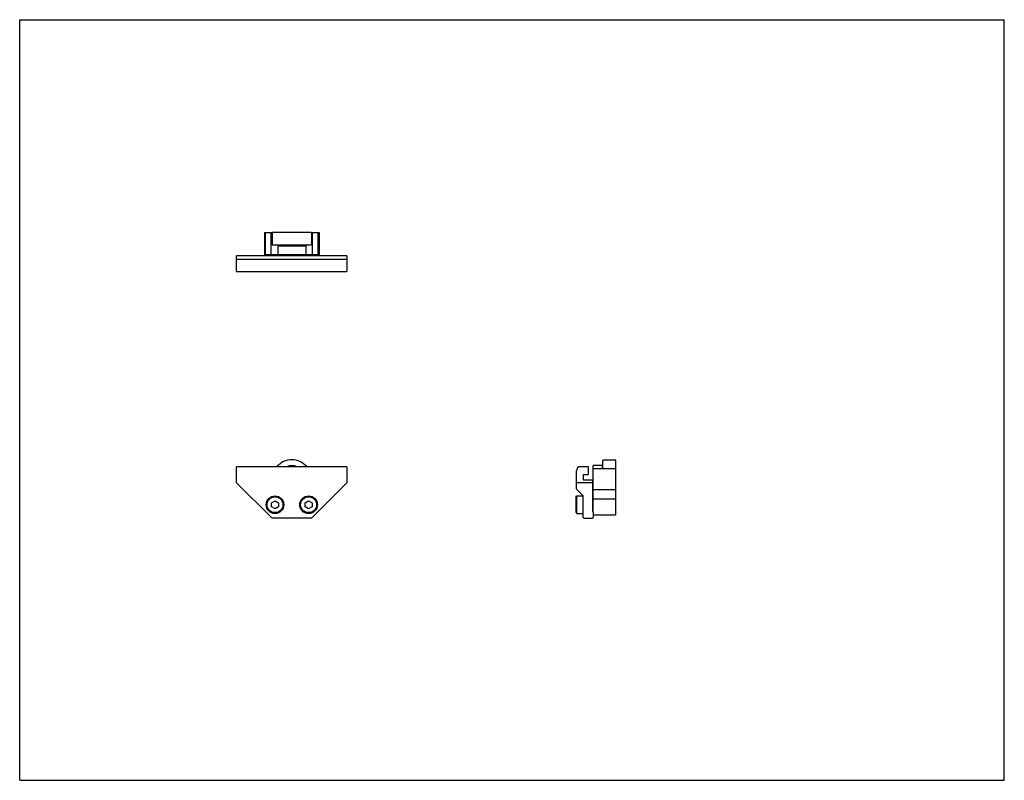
# Model space of a CAD drawing. Header units: inches. Extents: x 0 to 22, y 0 to 17.
import ezdxf

# ---------------------------------------------------------------- set-up
doc = ezdxf.new("R2010")
doc.units = ezdxf.units.IN
doc.header["$LTSCALE"] = 1.21
doc.header["$MEASUREMENT"] = 0
doc.layers.get('0').update_dxf_attribs({"linetype": 'CONTINUOUS'})
for name, color, linetype in [('205977_205978_205979_205979_BL0', 7, 'CONTINUOUS'), ('240825_BL3', 7, 'CONTINUOUS'), ('802_027_BL4', 7, 'CONTINUOUS'), ('913_100_BL5', 7, 'CONTINUOUS'), ('9506XXM_950616M_BL1', 7, 'CONTINUOUS'), ('9506XXM_950616M_BL2', 7, 'CONTINUOUS')]:
    doc.layers.add(name, color=color, linetype=linetype)

# ---------------------------------------------------------------- blocks, each defined once
blk = doc.blocks.new('205977_205978_205979_205979_BL0', base_point=(8.831, 8.795))
at = {"layer": '205977_205978_205979_205979_BL0', "color": 7, "linetype": 'CONTINUOUS'}
for p, q in [((4.848, 11.37), (4.848, 11.725)), ((7.313, 11.725), (4.848, 11.725)), ((5.49, 11.725), (5.49, 11.73)), ((6.671, 11.73), (6.671, 11.725)), ((7.313, 11.725), (7.313, 11.37)), ((7.313, 11.643), (4.848, 11.643)), ((4.848, 11.37), (7.313, 11.37)), ((4.848, 6.651), (4.848, 7.01)), ((7.313, 7.01), (4.848, 7.01)), ((7.313, 7.01), (7.313, 6.651)), ((12.44, 6.516), (12.44, 6.92)), ((12.698, 7.01), (12.53, 7.01)), ((12.595, 6.709), (12.595, 6.838)), ((12.595, 6.838), (12.698, 6.838)), ((12.713, 6.853), (12.713, 6.995)), ((5.639, 5.86), (4.848, 6.651)), ((6.522, 5.86), (7.313, 6.651)), ((12.795, 6.651), (12.44, 6.651)), ((12.78, 6.709), (12.595, 6.709)), ((12.795, 6.694), (12.795, 6.009)), ((12.444, 6.506), (12.585, 6.365)), ((12.59, 5.875), (12.59, 6.354)), ((12.8, 6.009), (12.795, 6.009)), ((12.815, 5.994), (12.815, 5.875)), ((6.522, 5.86), (5.639, 5.86)), ((12.605, 5.86), (12.8, 5.86))]:
    blk.add_line(p, q, dxfattribs=at)
for centre, radius, start, end in [((12.53, 6.92), 0.09, 90, 180), ((12.698, 6.995), 0.015, 0, 90), ((12.698, 6.853), 0.015, 270, 360), ((12.78, 6.694), 0.015, 0, 90), ((12.455, 6.516), 0.015, 180, 225), ((12.575, 6.354), 0.015, 0, 45), ((12.8, 5.994), 0.015, 0, 90), ((12.605, 5.875), 0.015, 180, 270), ((12.8, 5.875), 0.015, 270, 360)]:
    blk.add_arc(centre, radius, start, end, dxfattribs=at)
for centre, start_param, end_param in [((5.505, 11.73), 1.570796, 3.141593), ((6.656, 11.73), 0, 1.570796)]:
    blk.add_ellipse(centre, major_axis=(0.015, 0), ratio=1, start_param=start_param, end_param=end_param, dxfattribs=at)
blk = doc.blocks.new('9506XXM_950616M_BL1', base_point=(5.705, 8.854))
at = {"layer": '9506XXM_950616M_BL1', "color": 7, "linetype": 'CONTINUOUS'}
for p, q in [((5.587, 11.745), (5.587, 11.725)), ((5.823, 11.745), (5.823, 11.725)), ((5.521, 11.37), (5.528, 11.363)), ((5.882, 11.363), (5.528, 11.363)), ((5.89, 11.37), (5.882, 11.363)), ((5.626, 6.205), (5.705, 6.25)), ((5.626, 6.114), (5.626, 6.205)), ((5.705, 6.25), (5.784, 6.205)), ((5.784, 6.205), (5.784, 6.114)), ((5.705, 6.068), (5.626, 6.114)), ((5.784, 6.114), (5.705, 6.068))]:
    blk.add_line(p, q, dxfattribs=at)
for radius in [0.197, 0.177]:
    blk.add_circle((5.705, 6.159), radius, dxfattribs=at)
blk = doc.blocks.new('9506XXM_950616M_BL2', base_point=(9.537, 8.854))
at = {"layer": '9506XXM_950616M_BL2', "color": 7, "linetype": 'CONTINUOUS'}
for p, q in [((6.337, 11.745), (6.337, 11.725)), ((6.573, 11.745), (6.573, 11.725)), ((6.271, 11.37), (6.278, 11.363)), ((6.632, 11.363), (6.278, 11.363)), ((6.64, 11.37), (6.632, 11.363)), ((6.376, 6.205), (6.455, 6.25)), ((6.376, 6.114), (6.376, 6.205)), ((6.455, 6.25), (6.534, 6.205)), ((6.534, 6.205), (6.534, 6.114)), ((12.432, 6.336), (12.452, 6.356)), ((12.432, 5.982), (12.432, 6.336)), ((12.452, 5.962), (12.452, 6.356)), ((12.452, 6.356), (12.59, 6.356)), ((12.795, 6.277), (12.815, 6.277)), ((6.455, 6.068), (6.376, 6.114)), ((6.534, 6.114), (6.455, 6.068)), ((12.432, 5.982), (12.452, 5.962)), ((12.452, 5.962), (12.59, 5.962)), ((12.795, 6.041), (12.815, 6.041))]:
    blk.add_line(p, q, dxfattribs=at)
for radius in [0.197, 0.177]:
    blk.add_circle((6.455, 6.159), radius, dxfattribs=at)
blk = doc.blocks.new('240825_BL3', base_point=(9.393, 9.086))
at = {"layer": '240825_BL3', "color": 7, "linetype": 'CONTINUOUS'}
for p, q in [((5.472, 12.245), (5.472, 11.745)), ((5.472, 12.245), (5.655, 12.245)), ((5.493, 11.745), (5.493, 12.245)), ((5.618, 11.745), (5.618, 12.245)), ((6.505, 12.245), (6.688, 12.245)), ((6.543, 11.745), (6.543, 12.245)), ((6.668, 11.745), (6.668, 12.245)), ((6.688, 12.245), (6.688, 11.745)), ((5.768, 11.945), (5.768, 11.745)), ((5.768, 11.945), (6.393, 11.945)), ((6.393, 11.945), (6.393, 11.745)), ((6.688, 11.745), (5.472, 11.745)), ((12.815, 5.994), (12.815, 7.035)), ((13.015, 7.035), (12.815, 7.035)), ((12.815, 6.972), (13.315, 6.972)), ((13.015, 7.035), (13.015, 6.972)), ((13.315, 6.972), (13.315, 5.926)), ((12.815, 6.5), (13.315, 6.5)), ((12.815, 6.288), (13.315, 6.288)), ((13.315, 5.926), (12.815, 5.926))]:
    blk.add_line(p, q, dxfattribs=at)
blk.add_arc((6.08, 6.722), 0.312, 67.1977, 112.8162, dxfattribs=at)
blk = doc.blocks.new('802_027_BL4', base_point=(9.477, 9.484))
at = {"layer": '802_027_BL4', "color": 7, "linetype": 'CONTINUOUS'}
for p, q in [((5.64, 12.23), (5.64, 11.979)), ((6.505, 12.245), (5.655, 12.245)), ((6.52, 12.23), (6.52, 11.979)), ((6.505, 11.964), (5.655, 11.964)), ((13.033, 6.972), (13.033, 7.147)), ((13.048, 7.162), (13.3, 7.162)), ((13.315, 7.147), (13.315, 6.972))]:
    blk.add_line(p, q, dxfattribs=at)
for centre, radius, start, end in [((5.655, 12.23), 0.015, 89.9999, 180), ((6.505, 12.23), 0.015, 0, 90.0001), ((5.655, 11.979), 0.015, 180, 270.0001), ((6.505, 11.979), 0.015, 269.9999, 360), ((6.08, 6.722), 0.44, 40.8868, 139.1095), ((13.048, 7.147), 0.015, 90, 180.0001), ((13.3, 7.147), 0.015, 359.9999, 90)]:
    blk.add_arc(centre, radius, start, end, dxfattribs=at)
blk = doc.blocks.new('913_100_BL5', base_point=(6.08, 11.955))
at = {"layer": '913_100_BL5', "color": 7, "linetype": 'CONTINUOUS'}
for p, q in [((5.893, 11.964), (5.893, 11.945)), ((6.268, 11.964), (6.268, 11.945))]:
    blk.add_line(p, q, dxfattribs=at)

msp = doc.modelspace()

# ---------------------------------------------------------------- linework, layer by layer
at = {"color": 7, "linetype": 'CONTINUOUS'}
for p, q in [((0, 0), (0, 17)), ((0, 17), (22, 17)), ((22, 0), (22, 17)), ((0, 0), (22, 0))]:
    msp.add_line(p, q, dxfattribs=at)

# ---------------------------------------------------------------- block references
at = {"layer": '205977_205978_205979_205979_BL0'}
msp.add_blockref('205977_205978_205979_205979_BL0', (8.831, 8.795), dxfattribs=at)
at = {"layer": '240825_BL3'}
msp.add_blockref('240825_BL3', (9.393, 9.086), dxfattribs=at)
at = {"layer": '802_027_BL4'}
msp.add_blockref('802_027_BL4', (9.477, 9.484), dxfattribs=at)
at = {"layer": '913_100_BL5'}
msp.add_blockref('913_100_BL5', (6.08, 11.955), dxfattribs=at)
at = {"layer": '9506XXM_950616M_BL1'}
msp.add_blockref('9506XXM_950616M_BL1', (5.705, 8.854), dxfattribs=at)
at = {"layer": '9506XXM_950616M_BL2'}
msp.add_blockref('9506XXM_950616M_BL2', (9.537, 8.854), dxfattribs=at)

doc.saveas('drawing.dxf')
